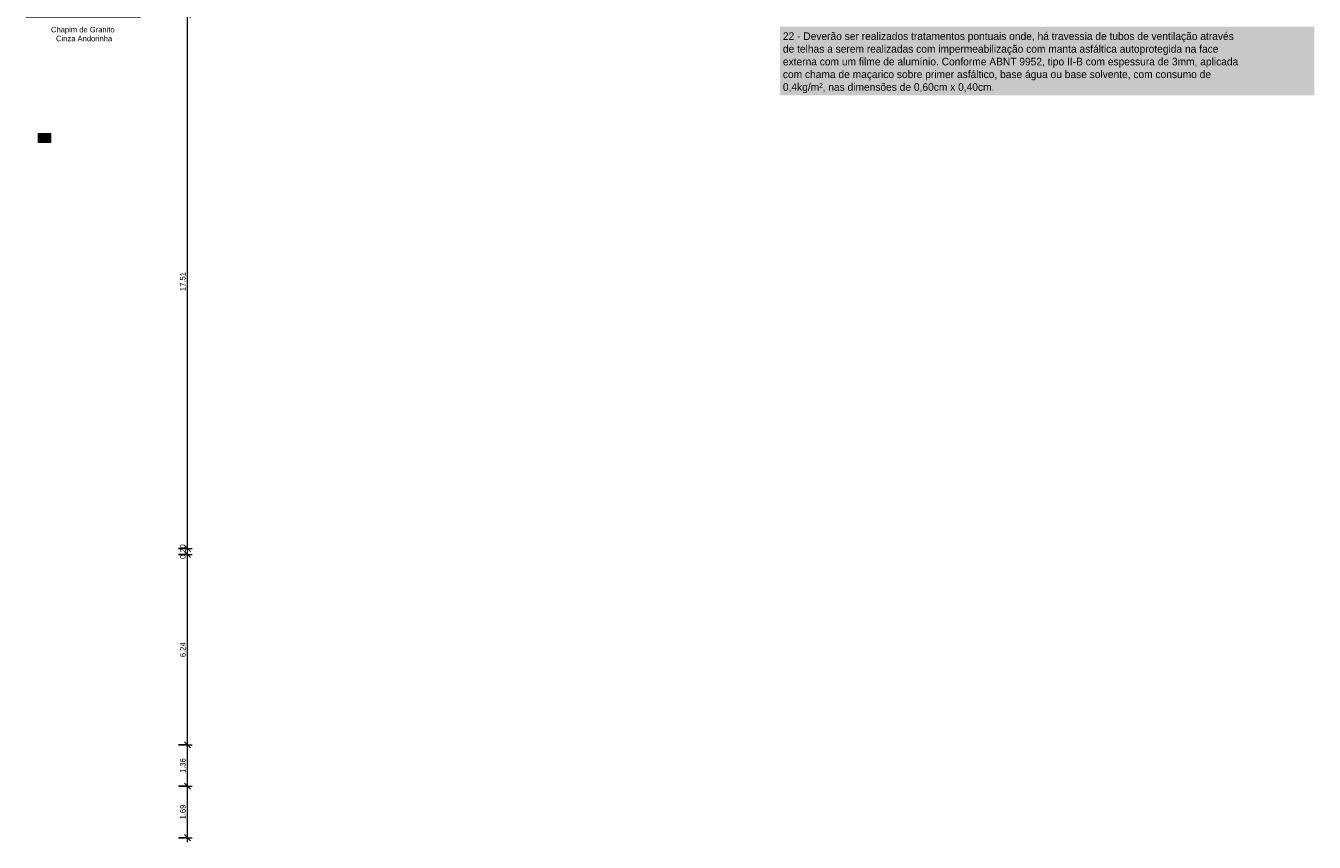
# Model space of a CAD drawing. Header units: millimetres. Extents: x -62808 to 71352, y -27667 to 33271.
# Tile 62 of 71: x 24332 to 66551, y -26378 to 395. Entities that reach past the tile are written whole.
import ezdxf

# ---------------------------------------------------------------- set-up
doc = ezdxf.new("R2010")
doc.units = ezdxf.units.MM
for name, color, linetype, lineweight in [('A-ANNO-DIMS', 211, 'Continuous', 9), ('A-ANNO-DIMS-100', 211, 'Continuous', 9), ('A-DETL-GENF', 92, 'Continuous', 50), ('A-ROOF', 132, 'Continuous', 9), ('A-ROOF-OTLN', 132, 'Continuous', 9), ('A-ROOF-PATT', 132, 'Continuous', 9), ('G-ANNO-TEXT', 231, 'Continuous', 9), ('M-HVAC-DUCT', 70, 'Continuous', 9)]:
    doc.layers.add(name, color=color, linetype=linetype, lineweight=lineweight)
doc.styles.add('Century Gothic', font='GOTHIC.TTF', dxfattribs={"height": 180})
doc.styles.add('Century Gothic_2', font='GOTHIC.TTF', dxfattribs={"height": 250})
doc.dimstyles.new('1_8mm_Century_Gothic', dxfattribs={"dimscale": 304.8, "dimtxt": 187.950289, "dimasz": 0.656168, "dimexe": 0.492126, "dimexo": 0.0625, "dimgap": 0.049213, "dimtad": 1, "dimlfac": 0.001, "dimrnd": 0.01, "dimzin": 0, "dimdsep": 46, "dimtxsty": 'Century Gothic', "dimblk1": 'OBLIQUE', "dimblk2": 'OBLIQUE', "dimsah": 1, "dimcen": 0.09, "dimdle": 0.492126, "dimazin": 0, "dimtfac": 1, "dimtdec": 4, "dimtix": 1, "dimtmove": 0, "dimatfit": 3, "dimfxl": 0.984252, "dimfxlon": 1, "dimtvp": 1, "dimtolj": 1, "dimtzin": 0, "dimarcsym": 2})

# ---------------------------------------------------------------- blocks, each defined once
blk = doc.blocks.new('M_Rectangular Takeoff - Standard-346519-PLANTA DE IMPERMEABILIZAÇÃO - COBERTURA')
at = {"layer": 'M-HVAC-DUCT'}
blk.add_hatch(color=8, dxfattribs=at).paths.add_polyline_path([(-236, -150), (102, -150), (102, 150), (-300, 150), (-299, -150), (-242, -150)])
at = {"layer": 'M-HVAC-DUCT', "color": 253}
for p, q in [((-300, -150), (-300, 150)), ((-300, 150), (102, 150)), ((102, -150), (102, 150)), ((102, -150), (-300, -150))]:
    blk.add_line(p, q, dxfattribs=at)
blk = doc.blocks.new('BE-PMSa-MOD-ESG-ESCOLA-EX-000-R_rvt-1-PLANTA DE IMPERMEABILIZAÇÃO - COBERTURA')
at = {"layer": 'M-HVAC-DUCT', "color": 253, "lineweight": 9, "xscale": 0.9999999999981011, "yscale": 0.9999999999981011}
blk.add_blockref('M_Rectangular Takeoff - Standard-346519-PLANTA DE IMPERMEABILIZAÇÃO - COBERTURA', (25054, -3283), dxfattribs=at)
blk = doc.blocks.new('CHAPIM3 - CHAPIM-5004745-PLANTA DE IMPERMEABILIZAÇÃO - COBERTURA')
at = {"layer": 'A-ROOF-PATT', "lineweight": 5}
h = blk.add_hatch(dxfattribs=at)
h.set_pattern_fill('FP_20', color=31, style=0, pattern_type=2)
h.set_pattern_definition([(0, (0, 0), (812.8, 203.2), [33.528, -576.072, 33.528, -576.072, -3251.2]), (0, (0, 0), (812.8, 203.2), [-1219.2, 33.528, -1185.672, 33.528, -576.072, -1422.4]), (0, (0, 0), (812.8, 203.2), [-3048, 33.528, -372.872, 33.528, -982.472]), (120, (304.8, 101.6), (-582.3764, 602.3054), [33.528, -576.072, 33.528, -576.072, -3251.2]), (120, (304.8, 101.6), (-582.3764, 602.3054), [-1219.2, 33.528, -1185.672, 33.528, -576.072, -1422.4]), (120, (304.8, 101.6), (-582.3764, 602.3054), [-3048, 33.528, -372.872, 33.528, -982.472]), (240, (406.4, 508), (-230.4236, -805.5054), [33.528, -576.072, 33.528, -576.072, -3251.2]), (240, (406.4, 508), (-230.4236, -805.5054), [-1219.2, 33.528, -1185.672, 33.528, -576.072, -1422.4]), (240, (406.4, 508), (-230.4236, -805.5054), [-3048, 33.528, -372.872, 33.528, -982.472])])
h.paths.add_polyline_path([(23264, -23386), (23557, -23386), (23557, -16745), (23013, -16745), (23013, 764), (24332, 764), (24332, 672), (28083, 672), (28083, 10567), (23690, 10567), (23690, 10367), (27883, 10367), (27883, 872), (22813, 872), (22813, -16945), (23357, -16945), (23357, -23186), (4078, -23186), (4078, -6526), (-2652, -6526), (-2652, 6793), (-2852, 6793), (-2852, -6726), (3878, -6726), (3878, -23386), (23016, -23386)])
h = blk.add_hatch(dxfattribs=at)
h.set_pattern_fill('FP_18', color=31, style=0, pattern_type=2)
h.set_pattern_definition([(216.87, (635, 1587.5), (4762.4943, 3175.0085), [793.75, -7143.75]), (206.565, (1587.5, 1111.25), (-1587.501, -1587.499), [1774.88, -1774.88]), (198.435, (1587.5, 317.5), (-3174.9975, -1587.503), [1004.024, -4016.09])])
h.paths.add_polyline_path([(23264, -23386), (23557, -23386), (23557, -16745), (23013, -16745), (23013, 764), (24332, 764), (24332, 672), (28083, 672), (28083, 10567), (23690, 10567), (23690, 10367), (27883, 10367), (27883, 872), (22813, 872), (22813, -16945), (23357, -16945), (23357, -23186), (4078, -23186), (4078, -6526), (-2652, -6526), (-2652, 6793), (-2852, 6793), (-2852, -6726), (3878, -6726), (3878, -23386), (23016, -23386)])
at = {"layer": 'A-ROOF-OTLN', "color": 130, "lineweight": 5}
for p, q in [((28083, 10567), (23690, 10567)), ((28083, 10567), (28083, 672)), ((27883, 10367), (23690, 10367)), ((27883, 872), (27883, 10367)), ((-2852, 6793), (-2852, -6726)), ((-2652, 6250), (-2652, 6793)), ((22813, 872), (27883, 872)), ((22813, 872), (22813, -16945)), ((28083, 672), (24332, 672)), ((-2852, -6726), (3878, -6726)), ((3878, -23386), (3878, -6726)), ((4078, -6526), (4078, -23186)), ((23557, -16745), (23557, -23386)), ((22813, -16945), (23357, -16945)), ((23357, -23186), (23357, -16945)), ((4078, -23186), (5638, -23186)), ((13145, -23186), (23357, -23186)), ((23557, -23386), (3878, -23386))]:
    blk.add_line(p, q, dxfattribs=at)
blk = doc.blocks.new('BE-PMSa-MOD-ARQ-ESCOLA-EX-000-R_0056_rvt-1-PLANTA DE IMPERMEABILIZAÇÃO - COBERTURA')
at = {"layer": 'A-ROOF', "color": 90, "lineweight": 5}
blk.add_blockref('CHAPIM3 - CHAPIM-5004745-PLANTA DE IMPERMEABILIZAÇÃO - COBERTURA', (0, 0), dxfattribs=at)
blk = doc.blocks.new('DIMBLOCK7-PLANTA DE IMPERMEABILIZAÇÃO - COBERTURA')
at = {"layer": 'A-ANNO-DIMS-100', "transparency": 16777216}
for p, q in [((29634, -24542), (29534, -24442)), ((29334, -24542), (29784, -24542)), ((29634, -24542), (29334, -24542)), ((29634, -26378), (29634, -24542)), ((29634, -24542), (29734, -24642)), ((29634, -26228), (29534, -26128)), ((29334, -26228), (29784, -26228)), ((29634, -26228), (29334, -26228)), ((29634, -26228), (29734, -26328))]:
    blk.add_line(p, q, dxfattribs=at)
at = {"layer": 'A-ANNO-DIMS-100', "color": 0, "transparency": 16777216, "insert": (29388, -25629), "char_height": 180, "width": 587.12, "attachment_point": 1, "rotation": 90, "line_spacing_factor": 0.984502, "style": 'Century Gothic'}
blk.add_mtext('1.69', dxfattribs=at)
blk = doc.blocks.new('_Oblique')
at = {"color": 0, "linetype": 'ByBlock', "lineweight": -2}
blk.add_line((-0.5, -0.5), (0.5, 0.5), dxfattribs=at)
blk = doc.blocks.new('DIMBLOCK8-PLANTA DE IMPERMEABILIZAÇÃO - COBERTURA')
at = {"layer": 'A-ANNO-DIMS-100', "transparency": 16777216}
for p, q in [((29334, -23186), (29784, -23186)), ((29634, -23186), (29334, -23186)), ((29634, -23186), (29534, -23086)), ((29634, -24542), (29634, -23186)), ((29634, -23186), (29734, -23286)), ((29634, -24542), (29534, -24442)), ((29334, -24542), (29784, -24542)), ((29634, -24542), (29334, -24542)), ((29634, -24542), (29734, -24642))]:
    blk.add_line(p, q, dxfattribs=at)
at = {"layer": 'A-ANNO-DIMS-100', "color": 0, "transparency": 16777216, "insert": (29388, -24108), "char_height": 180, "width": 587.12, "attachment_point": 1, "rotation": 90, "line_spacing_factor": 0.984502, "style": 'Century Gothic'}
blk.add_mtext('1.36', dxfattribs=at)
blk = doc.blocks.new('DIMBLOCK9-PLANTA DE IMPERMEABILIZAÇÃO - COBERTURA')
at = {"layer": 'A-ANNO-DIMS-100', "transparency": 16777216}
for p, q in [((29634, -16945), (29534, -16845)), ((29334, -16945), (29784, -16945)), ((29634, -16945), (29334, -16945)), ((29634, -23186), (29634, -16945)), ((29634, -16945), (29734, -17045)), ((29334, -23186), (29784, -23186)), ((29634, -23186), (29334, -23186)), ((29634, -23186), (29534, -23086)), ((29634, -23186), (29734, -23286))]:
    blk.add_line(p, q, dxfattribs=at)
at = {"layer": 'A-ANNO-DIMS-100', "color": 0, "transparency": 16777216, "insert": (29388, -20310), "char_height": 180, "width": 587.12, "attachment_point": 1, "rotation": 90, "line_spacing_factor": 0.984502, "style": 'Century Gothic'}
blk.add_mtext('6.24', dxfattribs=at)
blk = doc.blocks.new('DIMBLOCK10-PLANTA DE IMPERMEABILIZAÇÃO - COBERTURA')
at = {"layer": 'A-ANNO-DIMS-100', "transparency": 16777216}
for p, q in [((29334, -16745), (29784, -16745)), ((29634, -16745), (29334, -16745)), ((29634, -16745), (29534, -16645)), ((29634, -16945), (29534, -16845)), ((29634, -16945), (29634, -16745)), ((29634, -16745), (29734, -16845)), ((29334, -16945), (29784, -16945)), ((29634, -16945), (29334, -16945)), ((29634, -16945), (29734, -17045))]:
    blk.add_line(p, q, dxfattribs=at)
at = {"layer": 'A-ANNO-DIMS-100', "color": 0, "transparency": 16777216, "insert": (29388, -17089), "char_height": 180, "width": 587.12, "attachment_point": 1, "rotation": 90, "line_spacing_factor": 0.984502, "style": 'Century Gothic'}
blk.add_mtext('0.20', dxfattribs=at)
blk = doc.blocks.new('DIMBLOCK11-PLANTA DE IMPERMEABILIZAÇÃO - COBERTURA')
at = {"layer": 'A-ANNO-DIMS-100', "transparency": 16777216}
for p, q in [((29634, 764), (29534, 864)), ((29334, 764), (29784, 764)), ((29634, 764), (29334, 764)), ((29634, -16745), (29634, 764)), ((29634, 764), (29734, 664)), ((29334, -16745), (29784, -16745)), ((29634, -16745), (29334, -16745)), ((29634, -16745), (29534, -16645)), ((29634, -16745), (29734, -16845))]:
    blk.add_line(p, q, dxfattribs=at)
at = {"layer": 'A-ANNO-DIMS-100', "color": 0, "transparency": 16777216, "insert": (29388, -8305), "char_height": 180, "width": 755.38, "attachment_point": 1, "rotation": 90, "line_spacing_factor": 0.984502, "style": 'Century Gothic'}
blk.add_mtext('17.51', dxfattribs=at)

msp = doc.modelspace()

# ---------------------------------------------------------------- hatches: boundary and pattern name
at = {"layer": 'A-DETL-GENF'}
msp.add_hatch(color=7, dxfattribs=at).paths.add_polyline_path([(66550.623, -1885.868), (66550.623, 365.887), (49050.623, 365.887), (49050.623, -1885.868)])

# ---------------------------------------------------------------- block references
at = {"lineweight": 5}
for name in ['BE-PMSa-MOD-ARQ-ESCOLA-EX-000-R_0056_rvt-1-PLANTA DE IMPERMEABILIZAÇÃO - COBERTURA', 'BE-PMSa-MOD-ESG-ESCOLA-EX-000-R_rvt-1-PLANTA DE IMPERMEABILIZAÇÃO - COBERTURA']:
    msp.add_blockref(name, (0, 0), dxfattribs=at)

# ---------------------------------------------------------------- texts
at = {"layer": 'G-ANNO-TEXT', "color": 7, "attachment_point": 1}
for s, insert, char_height, width, style in [('Chapim de Granito ', (25158.675, 358.578), 180, 2805.90625, 'Century Gothic'), ('Cinza Andorinha', (25324.04, 67.536), 180, 2397.04563, 'Century Gothic'), ('22 - Deverão ser realizados tratamentos pontuais onde, há travessia de tubos de ventilação através ', (49140.384, 179.314), 250, 20715.605, 'Century Gothic_2'), ('de telhas a serem realizadas com impermeabilização com manta asfáltica autoprotegida na face ', (49140.384, -237.404), 250, 20603.36875, 'Century Gothic_2'), ('externa com um filme de alumínio. Conforme ABNT 9952, tipo II-B com espessura de 3mm, aplicada ', (49140.384, -654.123), 250, 20683.5375, 'Century Gothic_2'), ('com chama de maçarico sobre primer asfáltico, base água ou base solvente, com consumo de ', (49140.384, -1070.842), 250, 20138.39, 'Century Gothic_2'), ('0,4kg/m², nas dimensões de 0,60cm x 0,40cm. ', (49140.384, -1487.561), 250, 9516.03062, 'Century Gothic_2')]:
    msp.add_mtext(s, dxfattribs=dict(at, insert=insert, char_height=char_height, width=width, style=style))

# ---------------------------------------------------------------- dimensions: what is measured, and where the dimension line sits
at = {"layer": 'A-ANNO-DIMS'}
for base, p1, p2, override, picture, middle in [((29633.66, 764.382), (29333.66, -16744.618), (29333.66, 764.382), {"dimpost": '<>', "dimfxl": 17509}, 'DIMBLOCK11-PLANTA DE IMPERMEABILIZAÇÃO - COBERTURA', (29526.396, -7990.118)), ((29633.66, -16744.618), (29333.66, -16944.618), (29333.66, -16744.618), {"dimpost": '<>', "dimfxl": 200}, 'DIMBLOCK10-PLANTA DE IMPERMEABILIZAÇÃO - COBERTURA', (29524.132, -16844.618)), ((29633.66, -16944.618), (29333.66, -23185.618), (29333.66, -16944.618), {"dimpost": '<>', "dimfxl": 6241}, 'DIMBLOCK9-PLANTA DE IMPERMEABILIZAÇÃO - COBERTURA', (29524.132, -20065.118)), ((29633.66, -23185.618), (29333.66, -24541.618), (29333.66, -23185.618), {"dimpost": '<>', "dimfxl": 1355.999925}, 'DIMBLOCK8-PLANTA DE IMPERMEABILIZAÇÃO - COBERTURA', (29524.132, -23863.618)), ((29633.66, -24541.618), (29333.66, -26228.043), (29333.66, -24541.618), {"dimpost": '<>', "dimfxl": 1686.425688}, 'DIMBLOCK7-PLANTA DE IMPERMEABILIZAÇÃO - COBERTURA', (29524.132, -25384.83))]:
    dim = msp.add_linear_dim(base=base, p1=p1, p2=p2, angle=90, dimstyle='1_8mm_Century_Gothic', override=override, dxfattribs=at)
    dim.commit()
    dim.dimension.update_dxf_attribs({"geometry": picture, "text_midpoint": middle})

doc.saveas('drawing.dxf')
